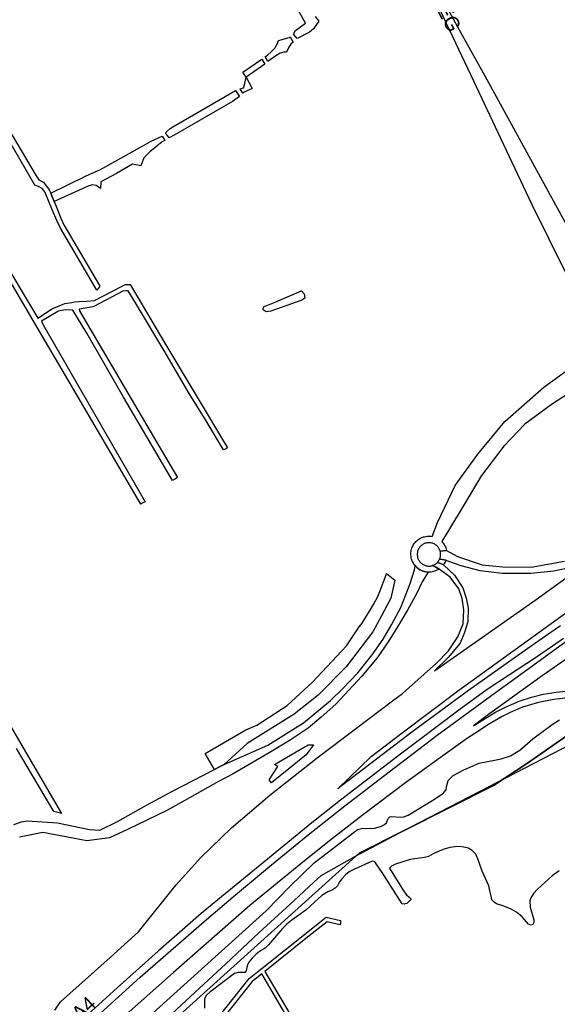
# Model space of a CAD drawing. Header units: metres. Extents: x 89872 to 99175, y 455036 to 468911.
# Tile 48 of 196: x 93082 to 93639, y 460160 to 461181. Entities that reach past the tile are written whole.
import ezdxf
from ezdxf.enums import TextEntityAlignment as Align

# ---------------------------------------------------------------- set-up
doc = ezdxf.new("R2010")
doc.units = ezdxf.units.M
for name, color, linetype in [('Gemeentegrenzen', 7, 'KG-GEMEENTE'), ('Straatnamen doorgaand', 7, 'Continuous'), ('Wegdeel doorgaand', 1, 'Continuous')]:
    doc.layers.add(name, color=color, linetype=linetype)
doc.layers.add('Waterdeel', color=7, linetype='Continuous', true_color=0x00aaff)
doc.layers.add('Wegdeel', color=7, linetype='Continuous', true_color=0x9a9a9a)
doc.linetypes.add('KG-GEMEENTE', pattern='A,1,-2.25,[5,NLCS.SHX,S=1,R=0,X=0,Y=0],-2.25', length=5.5)

msp = doc.modelspace()

# ---------------------------------------------------------------- linework, layer by layer
at = {"layer": 'Gemeentegrenzen', "flags": 128}
msp.add_lwpolyline([(91985.8, 461811.9), (91972.6, 462039.5), (91971.6, 462056.3), (91967.5, 462128.6), (91962.8, 462211), (91960.3, 462254.9), (91958.4, 462287.7), (91957.5, 462303.5), (91953.3, 462376.8), (91949.1, 462450.6), (91945.6, 462510.7), (91945.5, 462511.4), (91944, 462536.8), (91939.7, 462613.1), (91939.1, 462623.4), (91938.6, 462631.5), (91938.2, 462637), (91937.7, 462642.9), (91936.9, 462652.1), (91936.5, 462654.4), (91936, 462658), (91935.3, 462663.6), (91934.4, 462669.4), (91933.8, 462674.8), (91933, 462679.6), (91932.1, 462684.9), (91931, 462690.8), (91930.1, 462696.6), (91928.9, 462701.5), (91927.7, 462706.7), (91926.5, 462711.8), (91925.2, 462717.4), (91923.7, 462722.4), (91922.3, 462727.7), (91920.9, 462732.7), (91919.3, 462738.2), (91915.5, 462749.6), (91913.8, 462755), (91910.6, 462763.2), (91900, 462756.6), (91894.3, 462753.1), (91893.4, 462752.6), (91893.1, 462752.4), (91884, 462746.6), (91876.1, 462741.7), (91871.9, 462739.1), (91859.4, 462731.4), (91857.1, 462730.4), (91854.2, 462729.7), (91840.7, 462727.7), (91801.7, 462720.7), (91743.1, 462709.9), (91742.3, 462716.2), (91724, 462713.5), (91721.5, 462713.1), (91720, 462712.9), (91719.5, 462715.3), (91717, 462726.9), (91710.3, 462748.1), (91708.1, 462760.4), (91708.4, 462802.9), (91701, 462801.8), (91700.1, 462801.7), (91694.2, 462809.6), (91686.7, 462814.4), (91673.3, 462814.9), (91656.6, 462811.3), (91643.7, 462809), (91625.4, 462808.6), (91618.8, 462800.6), (91616.4, 462798), (91547.8, 462797.2), (91535.9, 462797), (91534, 462797), (91532.9, 462797), (91492.2, 462796.7), (91467.4, 462766.4), (91427.2, 462713.3), (91393.5, 462668.7), (91384.9, 462657.3), (91345.1, 462601.6), (91322.8, 462570.3), (91311.3, 462554.1), (91298.2, 462535.1), (91240.6, 462451.2), (91199.4, 462391), (91179.8, 462362.3), (91160.3, 462333.6), (91116.9, 462270), (91100.9, 462246.7), (91075.2, 462209.1), (91051.9, 462174.9), (91033.2, 462147.5), (91019.5, 462127.5), (90993.1, 462089.2), (90959.2, 462039.5), (90924.9, 461989.3), (90854.7, 461891.5), (90848.5, 461882.3), (90843.8, 461875), (90834.6, 461861.6), (90817.1, 461836), (90812, 461836.6), (90802.8, 461837.7), (90801.1, 461838), (90760.9, 461843), (90699.3, 461850.7), (90696.9, 461850.9), (90695.8, 461851.1), (90678.3, 461853.3), (90675.9, 461853.6), (90672.9, 461853.9), (90670.5, 461854.2), (90666.8, 461854.7), (90664.4, 461855), (90664, 461855.1), (90609.1, 461861.9), (90479.3, 461799.8), (90472.3, 461804.8), (90462.1, 461812.2), (90453.4, 461818.5), (90438.8, 461828.9), (90419, 461844.3), (90421.4, 461847.2), (90429.8, 461949.3), (90429.5, 461950.1), (90406.8, 462028.7), (90405.3, 462036.6), (90404.8, 462039.5), (90393.7, 462098.2), (90392.3, 462105.8), (90384, 462159.1), (90392.4, 462305.6), (90392, 462306), (90370.5, 462327.1), (90400, 462360.6), (90422.7, 462386.6), (90434.7, 462401.4), (90436.5, 462403.6), (90435.5, 462404.7), (90419.8, 462421.1), (90403.6, 462438.5), (90393.8, 462449.2), (90393.7, 462449.3), (90386.2, 462467.2), (90374.5, 462495.6), (90363.5, 462525.5), (90356, 462545.8), (90348.7, 462563.9), (90333.8, 462601.3), (90333.1, 462603), (90319, 462638.5), (90318.9, 462638.7), (90313.6, 462652), (90281.9, 462735.5), (90267.1, 462773.7), (90265.3, 462797.2), (90265, 462800.7), (90264.8, 462803.8), (90264.7, 462805.2), (90240.8, 462869.5), (90208.5, 462948.2), (90171.2, 463039.4), (90171.1, 463039.5), (90162.2, 463061.4), (90153.4, 463082.9), (90133.5, 463130.6), (90133.5, 463130.7), (90126.3, 463148), (90105.8, 463197.1), (90105.8, 463197.1), (90102.3, 463205.6), (90099.8, 463211.7), (90114, 463299.5), (90115.4, 463307.2), (90116.6, 463313.9), (90117.3, 463318.1), (90127, 463371.9), (90167.4, 463420.2), (90209.5, 463471), (90213.6, 463476), (90245.1, 463510.5), (90303.6, 463572.2), (90304.4, 463573), (90450.6, 463727.2), (90461.1, 463738.4), (90463.3, 463740.6), (90464.7, 463742.7), (90536.3, 463847.6), (90538.7, 463851), (90562.4, 463885.9), (90582.1, 463914.7), (90599.5, 463940.2), (90600.9, 463942.3), (90601, 463942.5), (90640.9, 464001), (90667, 464039.5), (90692, 464076.2), (90692.1, 464076.4), (90694.2, 464079.5), (90701.1, 464089.5), (90701.2, 464089.6), (90702.2, 464091.1), (90703.4, 464092.9), (90714.7, 464109.4), (90725.8, 464125.8), (90726.7, 464127.2), (90740.2, 464147), (90762.7, 464180.9), (90765.1, 464184.6), (90771, 464193.8), (90771.4, 464193.2), (90806.9, 464250.1), (90799.2, 464268), (90793.6, 464280.1), (90804.6, 464284.9), (90803.8, 464286.8), (90821.7, 464318), (90833.5, 464340.1), (90842.2, 464363.9), (90849.5, 464388.5), (90850.9, 464396.7), (90858.1, 464438), (90858.6, 464440.9), (90862.6, 464497.9), (90866.1, 464525.3), (90871.3, 464551.2), (90878.5, 464577), (90885.2, 464600.8), (90894.7, 464624.2), (90916.2, 464670.8), (90923.3, 464685), (90927.4, 464693.2), (90938.4, 464710), (90941.1, 464714), (90957.1, 464733.7), (90973.3, 464753.2), (90989.8, 464772.5), (91044.9, 464827.7), (91063, 464849.2), (91079.6, 464871.1), (91092.4, 464893.3), (91103.5, 464916.8), (91112.7, 464940.3), (91120.3, 464963.8), (91127, 464988), (91139, 465039.5), (91144, 465061.1), (91152.5, 465098.5), (91157.8, 465121.7), (91161.1, 465136), (91167.8, 465165.2), (91172.7, 465186.9), (91274.2, 465169.8), (91278.9, 465168.9), (91306.9, 465164.2), (91332.2, 465159.9), (91370.2, 465153.7), (91556.5, 465122.3), (91557.9, 465122), (91558.3, 465122), (91871.9, 465069.1), (91922, 465060.6), (92028.6, 465042.9), (92029.1, 465042.8), (92039.6, 465041), (92042, 465042.9), (92058.7, 465055), (92061.2, 465057.2), (92072.5, 465074.6), (92088.6, 465098.5), (92081, 465168.6), (92067.8, 465290.1), (92105.3, 465350.8), (92113.4, 465364.1), (92113.9, 465364.8), (92156.9, 465434.9), (92230.9, 465530), (92309, 465565.4), (92325, 465572.6), (92358.4, 465534.3), (92375.5, 465545.7), (92376.9, 465547.4), (92384.7, 465556.5), (92397.3, 465571.5), (92416, 465593.9), (92432.9, 465613.7), (92464.9, 465651.2), (92497.9, 465688.9), (92505.8, 465697.4), (92511.6, 465704.1), (92521.7, 465716.4), (92530, 465726.8), (92537.6, 465736.4), (92552.6, 465755), (92556.4, 465759.7), (92562.8, 465767.6), (92570, 465776.3), (92574, 465780.6), (92577.2, 465784.1), (92589, 465795.4), (92608.3, 465814), (92622.9, 465827.4), (92631.9, 465835.5), (92640.4, 465842.9), (92646.7, 465848.4), (92649.7, 465851.1), (92655.4, 465856.6), (92659.7, 465860.8), (92669.9, 465871.2), (92675.8, 465876.9), (92679.8, 465880.7), (92688.2, 465888.5), (92695, 465895.7), (92697.3, 465898.3), (92704.7, 465907.6), (92710.4, 465915.7), (92715.5, 465923.9), (92725.6, 465940.5), (92746.3, 465971.2), (92753.8, 465982.2), (92759.4, 465990.2), (92765.7, 465998.9), (92769.2, 466003.2), (92773.8, 466008.5), (92780.8, 466016.2), (92794.8, 466031), (92802.6, 466039.5), (92802.6, 466039.5), (92809.9, 466047.5), (92816.4, 466054.8), (92821.8, 466061.3), (92828.6, 466069.3), (92835.9, 466079.1), (92842.6, 466088.4), (92855.4, 466105.3), (92855.7, 466105.4), (92856.2, 466105.5), (92856.6, 466105.5), (92857, 466105.5), (92857.3, 466105.4), (92857.6, 466105.3), (92857.9, 466105.2), (92858.2, 466105), (92858.5, 466104.8), (92859, 466104.4), (92862, 466101.8), (92865.7, 466098.4), (92920.2, 466048.9), (92924, 466045.5), (92930.6, 466039.6), (92998.6, 466101.6), (93005.8, 466108.1), (93007.7, 466106.8), (93009.3, 466105.6), (93030.9, 466090), (93065.8, 466064.8), (93100.7, 466039.5), (93102.6, 466038.1), (93109.4, 466033.2), (93110.1, 466034.2), (93306.2, 465895.9), (93359.8, 465857.4), (93435.1, 465802), (93442.1, 465801.9), (93443.3, 465801.8), (93453.9, 465801.6), (93457.9, 465939.7), (93469.4, 465939.2), (93472.2, 465939.1), (93475.4, 465939), (93481.5, 465938.7), (93483.3, 465938.7), (93484.1, 465938.6), (93485.6, 465938.1), (93486.4, 465937.6), (93494.8, 465922.1), (93504.1, 465904.6), (93508.6, 465898), (93513.1, 465894.3), (93520.9, 465889.8), (93531, 465883.8), (93532.5, 465882.7), (93535.6, 465878.6), (93538.2, 465873), (93542.8, 465865.6), (93545.3, 465862.2), (93550.7, 465857.4), (93558, 465851.8), (93581.8, 465842.2), (93589.8, 465836.4), (93596, 465832.3), (93604.6, 465824.4), (93611.2, 465817.6), (93626.6, 465799), (93639.9, 465783.2), (93651.1, 465769.8), (93670.3, 465745.7), (93684.5, 465727.8), (93694.8, 465714.8), (93712.3, 465692.7), (93728.2, 465672), (93748, 465645.8), (93761, 465629.1), (93766.3, 465628.1), (93771.4, 465626.5), (93776.8, 465625.8), (93788.1, 465624.3), (93792.4, 465621.6), (93838.9, 465642.7), (93852.5, 465660.7), (93871.9, 465686.3), (93875.6, 465691.2), (93878.3, 465694.8), (93890.2, 465711), (93902.1, 465728.3), (93905.9, 465734), (93919.2, 465754), (93935.2, 465778.9), (93943.9, 465792.4), (93948.7, 465800), (93970.1, 465836.5), (93970.5, 465837.4), (93971.4, 465838.9), (93989.1, 465871.2), (93993.9, 465880), (94010.8, 465914.8), (94036.3, 465967.7), (94037, 465969.1), (94053.8, 466007.7), (94056, 466013.1), (94057.8, 466018), (94065.9, 466039.5), (94071.9, 466055.5), (94073.8, 466060.7), (94078.7, 466074.6), (94085.5, 466094.1), (94093.6, 466118.4), (94094.9, 466122.5), (94102.3, 466146.2), (94103.7, 466150.8), (94110.4, 466174.9), (94113.7, 466186.7), (94121.7, 466216.9), (94125.6, 466232.1), (94127.8, 466240.6), (94138, 466288.6), (94144.5, 466331.5), (94144.9, 466335), (94145.4, 466339.1), (94145.8, 466342.7), (94151.4, 466390.7), (94153.2, 466390.7), (94157.6, 466460.9), (94159.9, 466526.2), (94159.3, 466560.4), (94158.5, 466578.4), (94171, 466578.5), (94209.1, 466578.9), (94214.8, 466579), (94215.9, 466579), (94219.5, 466579), (94240.7, 466579.2), (94241.5, 466579.2), (94263.3, 466579.3), (94263.8, 466579.3), (94282.3, 466579.4), (94323.3, 466579.7), (94379.3, 466580.3), (94401.4, 466585.5), (94402.7, 466586), (94419.8, 466593.9), (94424.6, 466597.3), (94434.8, 466604.5), (94443.7, 466610.9), (94446.7, 466613.1), (94447.2, 466613.4), (94452.9, 466617.5), (94455.6, 466618.9), (94468.8, 466625.5), (94489.2, 466633.9), (94509.4, 466639.4), (94528.8, 466642.9), (94558.7, 466645.1), (94568.6, 466644.5), (94591.5, 466642.5), (94597.5, 466641.1), (94607.9, 466639.2), (94627.5, 466635), (94700, 466615.5), (94735, 466606.5), (94916, 466566.5), (94919.7, 466565.7), (94955, 466558.5), (94960.9, 466557.3), (94964.2, 466556.7), (94965.8, 466558.3), (94967.6, 466560.2), (95049.7, 466540.6), (95076.2, 466534.3), (95121, 466523.7), (95163, 466513.6), (95181.1, 466509.3), (95206.5, 466503.3), (95252, 466491.7), (95295.5, 466480.7), (95302.4, 466479.1), (95325, 466472.8), (95370.7, 466460.2), (95399.2, 466452.3), (95479.7, 466427.7), (95495.6, 466422.9), (95497, 466422.4), (95500.3, 466421.5), (95521.5, 466414.4), (95521.7, 466414.3), (95578.4, 466395.3), (95578.4, 466395.2), (95578.8, 466390.4), (95579.2, 466386.5), (95579.3, 466385.7), (95579.7, 466378.1), (95579.8, 466373), (95579.8, 466370.4), (95579.7, 466368.6), (95579.7, 466366.7), (95579.6, 466358.3), (95579.2, 466356.2), (95579.2, 466355.8), (95578.9, 466353.5), (95578.9, 466353.3), (95576.4, 466342.9), (95575, 466330.9), (95574.5, 466318.8), (95574.7, 466296.1), (95575.2, 466266.8), (95575.2, 466263.4), (95574.3, 466256.6), (95572.4, 466246.3), (95570.3, 466235.7), (95567, 466224.6), (95558, 466194.3), (95553, 466177.3), (95549.3, 466166.3), (95547.1, 466160.7), (95545.3, 466154.1), (95542, 466138.3), (95539.8, 466125.6), (95539.4, 466123.6), (95537.1, 466114.8), (95535.8, 466106), (95534.8, 466098.2), (95534.1, 466088.4), (95533.8, 466082.8), (95533.5, 466078.9), (95530.7, 466058.4), (95529.1, 466043.8), (95529, 466039.5), (95529, 466039.1), (95530.3, 466010.4), (95530.6, 466007.2), (95531.2, 466004), (95531.8, 466000.6), (95540.1, 465977.9), (95544.8, 465965), (95546.2, 465960), (95549.1, 465951.7), (95550, 465947.5), (95551, 465942.7), (95552.4, 465934), (95552.7, 465932), (95553.5, 465925.6), (95554.1, 465921.5), (95556.7, 465908.2), (95558.9, 465897.1), (95560.3, 465890.2), (95561.4, 465883.7), (95562.2, 465878.9), (95562.6, 465875.8), (95562.9, 465866.8), (95563.3, 465854.6), (95563.5, 465848.3), (95563.6, 465843.3), (95563.6, 465835.6), (95563.6, 465832.5), (95563.3, 465827.5), (95563, 465822.2), (95562.3, 465816.6), (95561.8, 465812.7), (95560.3, 465803.5), (95559.5, 465798.9), (95558.8, 465795.6), (95553.8, 465772.6), (95551.9, 465764.2), (95550.5, 465757.2), (95548.7, 465750.3), (95547.3, 465744.4), (95546.5, 465740.9), (95543.9, 465732.9), (95540.2, 465722), (95539.7, 465720.6), (95539.1, 465716), (95538.5, 465711.3), (95536.8, 465702.2), (95527.9, 465670.7), (95527.8, 465669), (95527.7, 465667), (95528.8, 465658.2), (95531.9, 465635.8), (95537.2, 465602), (95537.5, 465600), (95538, 465597.9), (95540.3, 465589.9), (95543.9, 465578.1), (95546.5, 465570.5), (95553.1, 465554.7), (95567.6, 465520.2), (95573.2, 465505.8), (95574.5, 465501.9), (95575.6, 465498.1), (95576.3, 465494.1), (95576.6, 465490.2), (95576.8, 465485.9), (95577, 465482), (95576.9, 465478.2), (95576.5, 465474.5), (95576.1, 465472.3), (95575.4, 465469.6), (95574.1, 465465.3), (95572.6, 465461.1), (95571.4, 465458.2), (95570.1, 465455.3), (95568.3, 465451.9), (95565.9, 465448.1), (95565.6, 465447.5), (95562.5, 465440.4), (95559.1, 465433.1), (95540.8, 465399.5), (95523.6, 465368.2), (95516.8, 465356), (95511.8, 465347.9), (95492.5, 465317.3), (95486.4, 465307.5), (95480.6, 465297.9), (95479.8, 465296.7), (95477.9, 465294), (95477.5, 465293.4), (95474.7, 465289.1), (95468.4, 465278.8), (95458.8, 465264), (95447.6, 465249.3), (95444.9, 465246.4), (95423.2, 465225.4), (95398, 465200.8), (95373.2, 465175.4), (95364, 465165), (95359.2, 465158.8), (95346.7, 465140.5), (95339.6, 465123.1), (95339.3, 465121.6), (95339.2, 465121.2), (95334.5, 465081.5), (95341.7, 465053.5), (95345, 465039.5), (95348, 465027), (95349.3, 465022), (95356.2, 465000), (95365.4, 464970.5), (95381.8, 464806.7), (95385, 464770.9), (95387.5, 464748.3), (95390.4, 464718.3), (95392.3, 464697.9), (95395, 464671.2), (95397.1, 464648.6), (95399.5, 464624.7), (95401.6, 464602.4), (95403.6, 464583), (95405.5, 464565.4), (95408.4, 464542), (95402.3, 464514.3), (95399.7, 464506.1), (95396, 464495.2), (95392.7, 464487.8), (95388.5, 464478.3), (95384.5, 464470.6), (95376.2, 464454.3), (95370.7, 464442.7), (95365.8, 464430.8), (95358.5, 464412.7), (95352.5, 464396.3), (95346.7, 464379.4), (95342.5, 464364.8), (95337.1, 464344), (95332.5, 464321.2), (95329.9, 464306.4), (95328.5, 464296.1), (95326.7, 464282.1), (95326, 464271), (95324.6, 464249.7), (95320.1, 464176.6), (95318.9, 464159.4), (95318.3, 464150), (95317.3, 464135.2), (95315.9, 464119.3), (95314.2, 464108.8), (95312.6, 464099.7), (95310.4, 464089.6), (95308.2, 464079.6), (95303.9, 464039.5), (95303.6, 464036.3), (95301.3, 464026.1), (95299.3, 464017.7), (95299.7, 464009.1), (95300.4, 464004.8), (95300.4, 464004.7), (95301.1, 464001.7), (95302.3, 463997.5), (95304.6, 463991.8), (95307.5, 463986.5), (95310.8, 463981.7), (95315, 463977.1), (95320.9, 463971), (95331.8, 463960.5), (95359.5, 463931.6), (95381.3, 463908.8), (95403.7, 463884.3), (95431.8, 463853.5), (95455.5, 463828), (95466.7, 463815.3), (95502.5, 463776.6), (95532.7, 463744.2), (95547, 463729.2), (95563.9, 463711.9), (95579.5, 463695.8), (95589.5, 463685.3), (95600.7, 463673.7), (95610.2, 463663.7), (95617.2, 463656.6), (95628.3, 463643.7), (95639.9, 463629.6), (95649.4, 463617.4), (95658, 463605.6), (95666.3, 463594.3), (95674.8, 463581.2), (95681.7, 463570.1), (95689.2, 463556.5), (95695.8, 463543.7), (95701.6, 463532), (95707.3, 463519.6), (95712.6, 463507.2), (95717.2, 463494.9), (95721.9, 463482), (95726.3, 463469.2), (95729.7, 463456.9), (95733.7, 463443.5), (95736.7, 463431.5), (95739.6, 463418.4), (95745.1, 463383.9), (95747.2, 463369.9), (95749.5, 463354.9), (95751, 463338.9), (95752.5, 463322.3), (95754, 463308.6), (95756.1, 463293.1), (95758.3, 463276.5), (95760.3, 463260.4), (95762.4, 463245.2), (95764.9, 463230), (95767.1, 463215.8), (95769, 463205.2), (95771.8, 463190.9), (95774.5, 463176.6), (95777.4, 463162.1), (95779.8, 463148.8), (95783.2, 463133.1), (95785.7, 463120.2), (95789.5, 463102.7), (95800.2, 463039.5), (95801.2, 463034.1), (95808.3, 462989.4), (95816.2, 462948.6), (95822.1, 462914.3), (95830.2, 462870.7), (95840.8, 462822.5), (95848.7, 462791.3), (95856.3, 462759.2), (95863, 462728.4), (95868, 462705.5), (95871.9, 462690.6), (95880.9, 462655.9), (95891.2, 462609.7), (95902.6, 462560.9), (95903.7, 462555.5), (95913.2, 462510.9), (95919.3, 462490.6), (95920.6, 462486.3), (95909.4, 462481.4), (95909.9, 462479.6), (95909.3, 462479.3), (95905.8, 462477.8), (95905.5, 462478.6), (95900.4, 462476.3), (95871.9, 462463.7), (95867.6, 462461.8), (95857, 462457.1), (95848.4, 462453.3), (95846.9, 462452.7), (95834.6, 462447.2), (95826.8, 462443.8), (95826.3, 462443.5), (95823.5, 462442.3), (95819.8, 462440.6), (95806, 462434.5), (95783.2, 462424.3), (95760.3, 462414.1), (95714.7, 462393.8), (95691, 462383.1), (95662.5, 462370.2), (95633.3, 462356.5), (95602.2, 462341.3), (95578.9, 462329.4), (95575.8, 462327.8), (95554.1, 462316.2), (95541.1, 462309), (95526.1, 462300.5), (95513.3, 462293.1), (95496.4, 462283), (95481.9, 462274.1), (95466.5, 462264.3), (95454.6, 462256.1), (95434.4, 462241.7), (95416.4, 462228.6), (95394.7, 462212), (95389.3, 462207.7), (95370.7, 462193.2), (95368.9, 462191.7), (95369.5, 462190.9), (95369.1, 462190.6), (95368.1, 462191.8), (95367, 462190.8), (95366.7, 462191.2), (95366, 462192.1), (95347.7, 462177.1), (95335.4, 462166.8), (95305.8, 462140.6), (95277.1, 462113.5), (95261.5, 462100.7), (95241.5, 462082), (95228.5, 462069.8), (95221.6, 462063.2), (95203.1, 462043), (95199.9, 462039.5), (95175.7, 462013), (95154.7, 461988.4), (95142.5, 461973.6), (95126.8, 461954.2), (95111.1, 461934.9), (95101.9, 461923.1), (95084.1, 461899), (95065.2, 461871.3), (95044.8, 461841), (95034.8, 461826), (95016.4, 461798.2), (94997.4, 461770.5), (94998.3, 461770), (95003.1, 461767.4), (95034.4, 461750.2), (95078, 461726.1), (95081.4, 461723.9), (95167.4, 461679), (95166.8, 461678.5), (95161.2, 461673.9), (95169.8, 461669.2), (95169.1, 461668.6), (95163.2, 461663.9), (95152.8, 461655.6), (95147.2, 461651), (95131.9, 461638.9), (95115.9, 461626.1), (95101.1, 461614.3), (95100, 461613.5), (95084.1, 461601), (95069.8, 461590), (95056.2, 461579.2), (95050, 461574.1), (95034.4, 461561.8), (95023.1, 461553.3), (95017.3, 461549), (94998.5, 461534.5), (94992.1, 461528.7), (94984.5, 461522.7), (94965.8, 461506), (94939.6, 461483.9), (94919, 461467.2), (94897, 461449.2), (94873.5, 461429.5), (94856.4, 461415.9), (94838.2, 461401.6), (94815, 461383.5), (94795.6, 461367.8), (94790.3, 461363.1), (94770.9, 461346.9), (94754.1, 461332), (94722.3, 461304.5), (94682.9, 461272.3), (94656.5, 461251.2), (94640.7, 461238.4), (94616.6, 461218.5), (94589.4, 461197.2), (94574.2, 461185.5), (94552.6, 461168.5), (94547.3, 461164.3), (94518.9, 461141.1), (94505.3, 461130.8), (94495.1, 461123.2), (94480.8, 461111.3), (94472.1, 461103.8), (94456.7, 461090.7), (94443.6, 461079.5), (94438.4, 461074.7), (94435.1, 461071.3), (94432.7, 461068.6), (94426.7, 461061.7), (94423.2, 461058.7), (94418.9, 461055.3), (94410.9, 461051.1), (94406.7, 461048.4), (94404.4, 461046.6), (94395.5, 461039.5), (94390.6, 461035.7), (94363.6, 461014.7), (94333.2, 460990.6), (94311.5, 460973.3), (94296.6, 460961.2), (94279.2, 460946.8), (94256.1, 460927.6), (94237.8, 460912.9), (94228.8, 460905.4), (94208.1, 460887.5), (94191.7, 460873.8), (94173.6, 460858.8), (94158.6, 460846.8), (94141.1, 460832.8), (94124, 460819.3), (94110.5, 460809), (94093.4, 460795.7), (94085, 460788.9), (94077, 460782.1), (94064.3, 460771.5), (94048.3, 460757.8), (94033.5, 460746.5), (94016.6, 460733.4), (94000, 460720), (93973.6, 460699.3), (93972.5, 460698.4), (93969.1, 460695.7), (93969.1, 460695.6), (93936.4, 460669.1), (93937.4, 460667.5), (93881.9, 460622.6), (93877.5, 460619.1), (93871.9, 460614.6), (93849.4, 460596.4), (93844, 460592.1), (93822.6, 460574.8), (93822, 460574.3), (93780, 460537.9), (93773.5, 460532.4), (93747.6, 460509.6), (93701.5, 460469.1), (93661.6, 460434), (93557.9, 460380.1), (93475.8, 460337.7), (93428.6, 460312.9), (93393.7, 460292.9), (93386.9, 460286.7), (93366.1, 460267.6), (93329.6, 460233.8), (93295.2, 460201.7), (93249.4, 460159.2), (93201.2, 460114.2), (93156.3, 460072.2), (93121.1, 460039.5), (93110.9, 460030), (93077.3, 459999.2), (93042, 459967.2), (93015.1, 459942.8), (93012.6, 459940.4), (92988.2, 459918), (92963.1, 459895.2), (92946.1, 459881.1), (92782.1, 459730.5), (92702.4, 459658), (92657.8, 459619), (92635.2, 459597.8), (92385.9, 459364.3), (92380, 459374.2), (92339.9, 459440.9), (92348.5, 459531.5), (92356.7, 459618.3), (92356.7, 459618.4), (92345.5, 459732.7), (92343.4, 459753.8), (92343.4, 459753.9), (92344.9, 459800), (92347.1, 459866.1), (92347.4, 459866.3), (92390.3, 459893), (92305.3, 460039.5), (92299.4, 460049.6), (92296.8, 460054.1), (92204.9, 460208.9), (92204.7, 460209.2), (92203.6, 460211.1), (92203.1, 460211.9), (92202, 460213.7), (92074.8, 460426.5), (92068.9, 460436.5), (92022.9, 460411.7), (91987.4, 460473), (91980.2, 460485.3), (91965.5, 460472.8), (91965.4, 460472.6), (91961.2, 460467.2), (91956.5, 460461.1), (91956.4, 460461), (91948.6, 460451.3), (91953.2, 460437.7), (91953.8, 460435.8), (91956.8, 460427.3), (91957.7, 460424.4), (91956.8, 460422.9), (91939.1, 460395.8), (91938.9, 460395.4), (91919.6, 460364.9), (91948.8, 460302.5), (91948.5, 460302.2), (91908.6, 460265.2), (91871.9, 460231.1), (91863.7, 460223.5), (91830, 460279.7), (91829.7, 460280.2), (91824.6, 460288.6), (91824.6, 460288.7), (91824.4, 460289), (91816.8, 460301.7), (91819.6, 460305.5), (91829.9, 460321.2), (91840.6, 460338.5), (91845.9, 460348.5), (91856.9, 460373.8), (91871.7, 460405.5), (91871.9, 460406), (91891.7, 460446.4), (91906, 460473.5), (91918.5, 460493.6), (91929.2, 460509.9), (91940.2, 460529), (91946.8, 460540.9), (91957.9, 460561.2), (91971, 460586.9), (91984.7, 460613.6), (91992, 460627.9), (92013.2, 460662), (92031, 460684.8), (92049.2, 460710.7), (92062.3, 460727.4), (92078, 460757.7), (92087.7, 460777), (92094.4, 460790.9), (92097.6, 460800.4), (92103.1, 460814.8), (92109.1, 460832.7), (92119.5, 460865.7), (92126.1, 460896.8), (92127.5, 460905.4), (92129.8, 460914.4), (92135.4, 460943.2), (92138.3, 460952.7), (92138.7, 460954), (92144.2, 460972.6), (92149.6, 460992.5), (92152.6, 461007.1), (92152.8, 461008.6), (92153.7, 461013.4), (92154.5, 461022), (92155.2, 461034), (92155.4, 461039.5), (92155.4, 461040.1), (92155.2, 461046.4), (92153.5, 461061.4), (92153, 461064.9), (92148.5, 461088.2), (92145.8, 461096.6), (92144.6, 461099.7), (92141.5, 461106.3), (92139.1, 461111.1), (92132, 461124.9), (92109.7, 461163.9), (92092.4, 461195.4), (92092.3, 461195.5), (92083.1, 461212.4), (92058.1, 461258.3), (92044.3, 461284.2), (92033.8, 461306.1), (92029.8, 461315.5), (92025.2, 461327), (92022.6, 461334.9), (92020.9, 461340.7), (92018.3, 461349.7), (92016.8, 461356.2), (92015, 461364.9), (92013.8, 461371), (92013.1, 461376), (92012, 461385.9), (92009.8, 461406.5), (92009, 461414.4), (92008.4, 461422), (92008.1, 461428.8), (92006.6, 461452.4), (92006, 461462.2), (92005.1, 461481.1), (92002.7, 461522), (92001.2, 461544.8), (91999.8, 461569.4), (91996.2, 461634.3), (91993.8, 461676.1), (91993.3, 461684.3), (91985.8, 461811.9)], close=True, dxfattribs=at)
at = {"layer": 'Waterdeel', "lineweight": -3}
for p, q in [((93377.8, 461177.1), (93302.7, 461311.4)), ((93387.8, 461183.9), (93391.7, 461179)), ((93365.6, 461165.4), (93367.7, 461169.4)), ((93367.7, 461169.4), (93377.8, 461177.1)), ((93386.3, 461171.2), (93382, 461167.6)), ((93391.7, 461179), (93386.3, 461171.2)), ((93348.8, 461155.7), (93350, 461159)), ((93350, 461159), (93361.1, 461162.2)), ((93361.1, 461162.2), (93362.1, 461162.9)), ((93362.1, 461162.9), (93365.2, 461157.4)), ((93369.1, 461161), (93365.6, 461165.4)), ((93382, 461167.6), (93369.1, 461161)), ((93342.4, 461147.1), (93346, 461150.9)), ((93346, 461150.9), (93348.8, 461155.7)), ((93360.5, 461151.9), (93358.3, 461146.9)), ((93362.7, 461155.1), (93360.5, 461151.9)), ((93365.2, 461157.4), (93362.7, 461155.1)), ((93312.9, 461126.2), (93332.7, 461139.6)), ((93332.7, 461139.6), (93335.6, 461134.6)), ((93336.2, 461142), (93338.6, 461143.7)), ((93339, 461137.2), (93336.2, 461142)), ((93338.6, 461143.7), (93342.4, 461147.1)), ((93347.2, 461143.1), (93339, 461137.2)), ((93351.8, 461145.7), (93347.2, 461143.1)), ((93355.4, 461146.9), (93351.8, 461145.7)), ((93358.3, 461146.9), (93355.4, 461146.9)), ((93332.4, 461132.1), (93316.3, 461120.8)), ((93335.6, 461134.6), (93332.4, 461132.1)), ((93316.3, 461120.8), (93312.9, 461126.2)), ((93315.1, 461114.5), (93316.3, 461120.8)), ((93316.3, 461120.8), (93322.8, 461109.3)), ((93310.3, 461108.9), (93313.5, 461110)), ((93312.9, 461104.4), (93310.3, 461108.9)), ((93313.5, 461110), (93315.1, 461114.5)), ((93322.8, 461109.3), (93313.7, 461105.1)), ((93240.3, 461069.6), (93305.5, 461107.2)), ((93309.4, 461101), (93302.3, 461095.8)), ((93305.5, 461107.2), (93309.4, 461101)), ((93313.7, 461105.1), (93312.9, 461104.4)), ((93302.3, 461095.8), (93241.8, 461060.9)), ((93234.6, 461065.1), (93237.8, 461067.6)), ((93237.8, 461067.6), (93240.3, 461069.6)), ((93218, 461054.6), (93229.4, 461059.7)), ((93229.4, 461059.7), (93232, 461055.3)), ((93233, 461063.4), (93234.6, 461065.1)), ((93236.6, 461057.9), (93233, 461063.4)), ((93241.8, 461060.9), (93236.6, 461057.9)), ((93189.7, 461038.7), (93218, 461054.6)), ((93229.3, 461053.8), (93216.6, 461043.6)), ((93232, 461055.3), (93229.3, 461053.8)), ((93164.9, 461025), (93189.7, 461038.7)), ((93210.5, 461037.3), (93207.3, 461029.1)), ((93216.6, 461043.6), (93210.5, 461037.3)), ((93198.8, 461030.6), (93182.2, 461021)), ((93207.3, 461029.1), (93198.8, 461030.6)), ((93113.9, 461000.8), (93149.9, 461018.3)), ((93149.9, 461018.3), (93154.4, 461020.3)), ((93154.4, 461020.3), (93164.9, 461025)), ((93182.2, 461021), (93165.8, 461012.3)), ((93153.4, 461008.4), (93117.5, 460992.1)), ((93157.2, 461009.4), (93153.4, 461008.4)), ((93161.1, 461008.8), (93157.2, 461009.4)), ((93165.4, 461005.7), (93161.1, 461008.8)), ((93165.8, 461012.3), (93165.4, 461005.7)), ((93115.8, 460996.2), (93113.9, 461000.8)), ((93117.5, 460992.1), (93115.8, 460996.2)), ((93344.6, 460887.2), (93373.7, 460899.6)), ((93373.7, 460899.6), (93376.5, 460896.5)), ((93376.5, 460896.5), (93377.2, 460892)), ((93334.4, 460882.8), (93344.6, 460887.2)), ((93374.2, 460889.8), (93342, 460878.3)), ((93377.2, 460892), (93374.2, 460889.8)), ((93334, 460879.6), (93334.4, 460882.8)), ((93337.2, 460877.8), (93334, 460879.6)), ((93342, 460878.3), (93337.2, 460877.8)), ((93454.8, 460587.7), (93461.5, 460604.9)), ((93461.5, 460604.9), (93461.9, 460606.3)), ((93461.9, 460606.3), (93470.3, 460599.4)), ((93470.3, 460599.4), (93466.4, 460581)), ((93452.7, 460582.6), (93454.8, 460587.7)), ((93448.2, 460574.3), (93452.7, 460582.6)), ((93466.4, 460581), (93459.3, 460567.9)), ((93436.6, 460555.1), (93445.2, 460569)), ((93445.2, 460569), (93447.3, 460572.5)), ((93447.3, 460572.5), (93448.2, 460574.3)), ((93459.3, 460567.9), (93456.5, 460562.6)), ((93456.5, 460562.6), (93447.6, 460546)), ((93420.4, 460531.4), (93433.6, 460551.1)), ((93433.6, 460551.1), (93436.6, 460555.1)), ((93447.6, 460546), (93420.1, 460509.8)), ((93385.3, 460493.7), (93420.4, 460531.4)), ((93420.1, 460509.8), (93391, 460480.5)), ((93358.9, 460469.7), (93385.3, 460493.7)), ((93391, 460480.5), (93366.3, 460460.8)), ((93327.5, 460449.3), (93358.9, 460469.7)), ((93366.3, 460460.8), (93317.3, 460430.1)), ((93273.8, 460419.9), (93316.2, 460444.5)), ((93316.2, 460444.5), (93327.5, 460449.3)), ((93317.3, 460430.1), (93293.6, 460408.3)), ((93345.7, 460408.5), (93380.7, 460429)), ((93386.1, 460428.8), (93378.7, 460418.5)), ((93380.7, 460429), (93386.1, 460428.8)), ((93283.5, 460403.2), (93273.8, 460419.9)), ((93378.7, 460418.5), (93342.8, 460389.3)), ((93288.9, 460406), (93283.5, 460403.2)), ((93293.6, 460408.3), (93288.9, 460406)), ((93340.1, 460392.7), (93349.4, 460406.5)), ((93349.4, 460406.5), (93345.7, 460408.5)), ((93342.8, 460389.3), (93340.1, 460392.7))]:
    msp.add_line(p, q, dxfattribs=at)
for points in [[(92819.3, 459762.6), (93433.5, 460316.7), (93572.6, 460386.8), (93606.7, 460409.3), (93660.3, 460446.4), (93707.2, 460480.3), (94042.5, 460754.2), (94406.4, 461045.4), (95159.2, 461662.5)], [(95159.2, 461662.5), (94406.4, 461045.4), (94042.5, 460754.2), (93707.2, 460480.3), (93660.3, 460446.4), (93606.7, 460409.3), (93572.6, 460386.8), (93433.5, 460316.7), (92819.3, 459762.6)], [(93159.5, 460096.6), (93337.3, 460256.6), (93361.8, 460282.1), (93387, 460306.5), (93431.8, 460341.2), (93437.3, 460342.3), (93445.7, 460342.2), (93449.7, 460342.6), (93450.6, 460342.7), (93456.5, 460344.5), (93459.9, 460346.4), (93461.7, 460348.1), (93462.4, 460349.9), (93464, 460352.8), (93465.3, 460354.1), (93467.3, 460354.5), (93475.9, 460353.7), (93479.8, 460354.1), (93484.2, 460356.1), (93509.8, 460371.6), (93521, 460378.8), (93523.8, 460382.5), (93524.4, 460386.6), (93525.6, 460391.8), (93531, 460397), (93541.8, 460402.8), (93557.9, 460409.8), (93580.7, 460414.5), (93590.2, 460417.4), (93599.8, 460423.2), (93613.3, 460434.9), (93633.6, 460449.9), (93641, 460454.6)], [(93640.6, 460298.2), (93633.5, 460293), (93618.2, 460279.2), (93614.2, 460274.7), (93611.5, 460270.4), (93610.4, 460267.2), (93610.8, 460260.7), (93614.4, 460247.5), (93614.4, 460244.6), (93613.3, 460242.5), (93611.7, 460241.9), (93608.8, 460243.1), (93602.3, 460250.5), (93596.6, 460255.3), (93590.3, 460258.9), (93582.2, 460261.8), (93575.7, 460264.1), (93573.4, 460265.6), (93571.1, 460268.3), (93570.2, 460271.8), (93569, 460277.5), (93567.7, 460282.7), (93561, 460298), (93556.3, 460310.8), (93554.2, 460315.6), (93550.7, 460319.3), (93546.3, 460321.6), (93541.9, 460322.7), (93537.5, 460323.3), (93532.9, 460323.1), (93527.4, 460322.3), (93521.6, 460320.6), (93517, 460318.9), (93510.3, 460315.8), (93505.3, 460313.1), (93501.1, 460312), (93486.3, 460310.1), (93471, 460305.3), (93467.1, 460303), (93464.8, 460301.1), (93480.2, 460276.6), (93482.5, 460273.3), (93487.4, 460269.1), (93486.3, 460267.9), (93483, 460264.5), (93480.8, 460263.9), (93480.2, 460263.7), (93477.9, 460264.1), (93458.1, 460295.5), (93449.7, 460307.4), (93446.8, 460308.2), (93428.8, 460300.1), (93423.2, 460297.1), (93419.2, 460294), (93415.5, 460290), (93413.2, 460286.7), (93411.1, 460282.7), (93408.8, 460280.4), (93406, 460278.7), (93401, 460276.4), (93394.9, 460272.7), (93387.2, 460265.8), (93378.4, 460257.6), (93363.7, 460247.1), (93358.6, 460242.9), (93354.2, 460238.5), (93339.6, 460221.4), (93336, 460218), (93330.2, 460214.5), (93326.8, 460211.8), (93322.8, 460207.6), (93319.3, 460203.4), (93317.6, 460199.8), (93316.4, 460194.4), (93315.2, 460192.9), (93308.3, 460192.9), (93304.5, 460191.7), (93278.8, 460172.6), (93275.4, 460169.5), (93273.3, 460165.5), (93273.3, 460155.9)]]:
    msp.add_lwpolyline(points, dxfattribs=at)
at = {"layer": 'Wegdeel'}
for p, q in [((93097.6, 461009.1), (93003.8, 461170.1)), ((93021, 461150.2), (93098.7, 461018.7)), ((93098.7, 461018.7), (93101.7, 461014.6)), ((93101.3, 461007.6), (93097.6, 461009.1)), ((93105.2, 461005.7), (93101.3, 461007.6)), ((93101.7, 461014.6), (93106.4, 461012.1)), ((93108, 461002.2), (93105.2, 461005.7)), ((93106.4, 461012.1), (93112.4, 461004)), ((93111.4, 460993.8), (93108, 461002.2)), ((93112.4, 461004), (93113.9, 461000.8)), ((93113.9, 461000.8), (93115.8, 460996.2)), ((93115.8, 460996.2), (93117.5, 460992.1)), ((93115.8, 460982.6), (93111.4, 460993.8)), ((93117.5, 460992.1), (93120.1, 460986.2)), ((93120.1, 460986.2), (93124.4, 460974.9)), ((93120.2, 460972.4), (93115.8, 460982.6)), ((93124.1, 460964.6), (93120.2, 460972.4)), ((93124.4, 460974.9), (93127.7, 460968)), ((93127.7, 460968), (93158.6, 460914.9)), ((93161.8, 460900), (93124.1, 460964.6)), ((93095.9, 460868.6), (93045.4, 460954.5)), ((93066.1, 460929.2), (93100.6, 460871.3)), ((93158.6, 460914.9), (93164.8, 460904.3)), ((93159.2, 460889.3), (93186.7, 460903.6)), ((93164.8, 460904.3), (93163.3, 460902.2)), ((93186.7, 460903.6), (93191.3, 460906.2)), ((93191.3, 460906.2), (93196.2, 460906.1)), ((93196.2, 460906.1), (93231.2, 460846.8)), ((93188.6, 460899.1), (93158.7, 460883.2)), ((93163.3, 460902.2), (93161.8, 460900)), ((93191.8, 460899.6), (93188.6, 460899.1)), ((93194.1, 460899.3), (93191.8, 460899.6)), ((93202.7, 460885.3), (93194.1, 460899.3)), ((93118.5, 460882.1), (93128.7, 460886.3)), ((93128.7, 460886.3), (93135.7, 460887.5)), ((93135.7, 460887.5), (93138.7, 460888)), ((93138.7, 460888), (93143, 460888.3)), ((93143, 460888.3), (93151.4, 460888.8)), ((93151.4, 460888.8), (93159.2, 460889.3)), ((93158.7, 460883.2), (93155.9, 460882.7)), ((93231.3, 460837.9), (93202.7, 460885.3)), ((93100.6, 460871.3), (93115.8, 460881)), ((93121.3, 460878.1), (93104.5, 460868.1)), ((93115.8, 460881), (93118.5, 460882.1)), ((93121.7, 460878.4), (93121.3, 460878.1)), ((93129, 460879.7), (93121.7, 460878.4)), ((93137, 460879.4), (93129, 460879.7)), ((93151.3, 460855.5), (93137, 460879.4)), ((93155.9, 460882.7), (93143.5, 460880.5)), ((93143.5, 460880.5), (93143.6, 460878.7)), ((93143.6, 460878.7), (93147.6, 460872.3)), ((93098.3, 460864.5), (93095.9, 460868.6)), ((93125.9, 460817.5), (93098.3, 460864.5)), ((93104.5, 460868.1), (93106, 460864.3)), ((93106, 460864.3), (93211.8, 460680.9)), ((93147.6, 460872.3), (93223.8, 460742.1)), ((93189.4, 460789.4), (93151.3, 460855.5)), ((93231.2, 460846.8), (93297.2, 460736.7)), ((93257.5, 460793.1), (93231.3, 460837.9)), ((93207.2, 460678.3), (93125.9, 460817.5)), ((93275.1, 460764.8), (93257.5, 460793.1)), ((93240.1, 460703), (93189.4, 460789.4)), ((93293.1, 460734.7), (93275.1, 460764.8)), ((93223.8, 460742.1), (93245.2, 460706)), ((93294.9, 460735.5), (93293.1, 460734.7)), ((93297.2, 460736.7), (93294.9, 460735.5)), ((93242.5, 460704.4), (93240.1, 460703)), ((93245.2, 460706), (93242.5, 460704.4)), ((93209.4, 460679.6), (93207.2, 460678.3)), ((93211.8, 460680.9), (93209.4, 460679.6)), ((93044.4, 460495.7), (93125.1, 460357.7)), ((93117.1, 460359.9), (93078.5, 460425.1)), ((93120.4, 460359), (93117.1, 460359.9)), ((93125.1, 460357.7), (93120.4, 460359)), ((93333, 460197.4), (93399.2, 460250.2)), ((93400.2, 460245.4), (93381.8, 460230.7)), ((93399.2, 460250.2), (93414.2, 460246.7)), ((93413.7, 460242.3), (93400.2, 460245.4)), ((93414, 460244.5), (93413.7, 460242.3)), ((93414.2, 460246.7), (93414, 460244.5)), ((93381.8, 460230.7), (93335.7, 460193.9)), ((93319.4, 460186.6), (93329.8, 460194.9)), ((93332.6, 460191.4), (93325.4, 460185.7)), ((93329.8, 460194.9), (93333, 460197.4)), ((93463.4, 459969.9), (93332.6, 460191.4)), ((93335.7, 460193.9), (93466.8, 459972)), ((93279.7, 460136.6), (93319.4, 460186.6)), ((93322.6, 460183.4), (93283.7, 460134.6)), ((93325.4, 460185.7), (93322.6, 460183.4))]:
    msp.add_line(p, q, dxfattribs=at)
at = {"layer": 'Wegdeel doorgaand'}
for points in [[(93647.9, 460917.4), (93612.9, 460988.6), (93580.4, 461057.4), (93552.2, 461116.9), (93527.4, 461169.3), (93516.7, 461191.9)], [(93526.5, 461189.7), (93535.5, 461173.3), (93563.6, 461122.2), (93670.5, 460927.6)], [(93649.2, 460792.3), (93633.8, 460782.3), (93605.2, 460761.3), (93583.5, 460738.4), (93560.4, 460708.2), (93540.1, 460674.4), (93519.1, 460639.5), (93520, 460638.5), (93520.8, 460637.5), (93521.5, 460636.4), (93522.2, 460635.3), (93522.8, 460634.1), (93523.2, 460632.9), (93523.6, 460631.7), (93524, 460630.4), (93520.5, 460630), (93517.5, 460629.6), (93517.2, 460630.4), (93516.9, 460631.2), (93516.5, 460632), (93516.1, 460632.7), (93515.6, 460633.4), (93515.1, 460634.1), (93514.5, 460634.7), (93513.9, 460635.3), (93513.3, 460635.8), (93512.6, 460636.3), (93511.9, 460636.8), (93511.1, 460637.2), (93510.3, 460637.5), (93509.5, 460637.8), (93508.7, 460638), (93507.9, 460638.2), (93507.1, 460638.3), (93506.2, 460638.4), (93505.4, 460638.4), (93504.5, 460638.3), (93503.7, 460638.2), (93502.9, 460638), (93502.1, 460637.8), (93501.3, 460637.5), (93500.5, 460637.2), (93499.7, 460636.8), (93499, 460636.3), (93498.3, 460635.8), (93497.7, 460635.3), (93497.1, 460634.7), (93496.5, 460634.1), (93496, 460633.4), (93495.5, 460632.7), (93495.1, 460632), (93494.7, 460631.2), (93494.4, 460630.4), (93494.1, 460629.6), (93493.9, 460628.8), (93493.8, 460628), (93493.7, 460627.1), (93493.7, 460626.3), (93493.7, 460625.4), (93493.8, 460624.6), (93493.9, 460623.7), (93494.1, 460622.9), (93494.4, 460622.1), (93494.7, 460621.3), (93495.1, 460620.6), (93495.5, 460619.8), (93496, 460619.1), (93496.5, 460618.5), (93497.1, 460617.8), (93497.7, 460617.3), (93498.3, 460616.7), (93499, 460616.2), (93499.7, 460615.8), (93500.5, 460615.4), (93501.3, 460615), (93502.1, 460614.7), (93502.9, 460614.5), (93503.7, 460614.3), (93504.6, 460614.2), (93505.4, 460614.1), (93506.2, 460614.1), (93507.1, 460614.2), (93507.9, 460614.3), (93508.7, 460614.5), (93509.5, 460614.7), (93512.9, 460612.9), (93516.3, 460611.1), (93515, 460610.4), (93513.9, 460609.8), (93512.7, 460609.3), (93511.5, 460608.8), (93510.2, 460608.5), (93509, 460608.2), (93507.7, 460608), (93506.4, 460607.9), (93505.1, 460607.9), (93503.8, 460608), (93502.5, 460608.2), (93501.2, 460608.5), (93500, 460608.8), (93498.7, 460609.3), (93497.5, 460609.8), (93496.5, 460610.3), (93495.3, 460611.1), (93494.3, 460611.9), (93493.3, 460612.7), (93492.3, 460613.6), (93491.4, 460614.6), (93490.6, 460615.6), (93489.9, 460616.7), (93489.3, 460617.8), (93488.7, 460619), (93488.2, 460620.2), (93487.8, 460621.4), (93487.5, 460622.7), (93487.3, 460624), (93487.1, 460625.3), (93487.1, 460626.6), (93487.1, 460627.9), (93487.3, 460629.2), (93487.5, 460630.4), (93487.8, 460631.7), (93488.2, 460632.9), (93488.7, 460634.1), (93489.3, 460635.3), (93489.9, 460636.4), (93490.6, 460637.5), (93491.4, 460638.5), (93492.3, 460639.5), (93493.3, 460640.4), (93494.3, 460641.2), (93495.3, 460642), (93496.4, 460642.7), (93497.6, 460643.3), (93498.7, 460643.8), (93500, 460644.3), (93501.2, 460644.6), (93502.5, 460644.9), (93503.8, 460645.1), (93505.1, 460645.2), (93506.4, 460645.2), (93507.7, 460645.1), (93509, 460644.9), (93514.8, 460659.3), (93532.9, 460697.8), (93556.3, 460730), (93584.5, 460764.1), (93624.7, 460799.7), (93684.8, 460843.1)], [(93648.2, 460611.6), (93635.2, 460609), (93611.7, 460606.3), (93581.6, 460606.3), (93558.7, 460609.3), (93539.3, 460614.5), (93526.5, 460619), (93523.2, 460620.2), (93519.9, 460620.8), (93516.9, 460621.3), (93517.2, 460622.1), (93517.5, 460622.9), (93517.7, 460623.7), (93517.8, 460624.6), (93517.9, 460625.4), (93517.9, 460626.3), (93517.9, 460627.1), (93517.8, 460628), (93517.7, 460628.8), (93517.5, 460629.6), (93520.5, 460630), (93524, 460630.4), (93535.4, 460624), (93560.9, 460615.5), (93582.4, 460613.4), (93611.7, 460613.1), (93646.4, 460619.4)], [(93118.3, 460153.9), (93124, 460162.4), (93175.4, 460208.5), (93204.9, 460235), (93244, 460283.6), (93269.5, 460311.9), (93301.3, 460342.9), (93340.8, 460376.8), (93390.1, 460415.4), (93469.4, 460475.6), (93478.5, 460482), (93513.7, 460513.4), (93526, 460526.2), (93535.6, 460540.8), (93541.1, 460554.2), (93541.9, 460568.8), (93540.2, 460580.6), (93536.7, 460590.4), (93527.9, 460602.5), (93516.3, 460611.1), (93512.9, 460612.9), (93509.5, 460614.7), (93510.3, 460615), (93511.1, 460615.4), (93511.9, 460615.8), (93512.6, 460616.2), (93513.3, 460616.7), (93513.9, 460617.3), (93514.5, 460617.8), (93517.6, 460616.8), (93520.8, 460615.6), (93532.3, 460604.6), (93540.9, 460591.6), (93544.4, 460581), (93546.5, 460570.9), (93546.1, 460556.5), (93542.7, 460545.2), (93538.1, 460534.1), (93525.6, 460519.5), (93511.7, 460505.4), (93616.8, 460579.5), (93682.9, 460627.3)], [(93075.7, 460346.2), (93083.7, 460349), (93089.4, 460350.2), (93121.1, 460348.1), (93154.1, 460341.2), (93164.7, 460340.4), (93183, 460349.3), (93213.1, 460366.3), (93222.1, 460371.3), (93239.4, 460380.3), (93283.5, 460403.2), (93288.9, 460406), (93293.6, 460408.3), (93297.5, 460410.2), (93338.9, 460428.4), (93375.8, 460451.8), (93403.7, 460474.7), (93416.2, 460487), (93432.2, 460503.5), (93447.1, 460522.3), (93458.2, 460538.4), (93467, 460553.3), (93476.8, 460571.2), (93486.4, 460596.2), (93491, 460610.2), (93491.4, 460614.6), (93492.3, 460613.6), (93493.3, 460612.7), (93494.3, 460611.9), (93495.3, 460611.1), (93496.5, 460610.3), (93497.5, 460609.8), (93498.7, 460609.3), (93500, 460608.8), (93501.2, 460608.5), (93502.5, 460608.2), (93503.8, 460608), (93505.1, 460607.9), (93498.7, 460597.7), (93492.8, 460585.3), (93484, 460569.1), (93473.3, 460551.1), (93463.6, 460535.5), (93452.3, 460519.2), (93436.3, 460499.9), (93409.2, 460471), (93394.3, 460457.6), (93380.5, 460446.2), (93361.9, 460433.6), (93340.1, 460420.6), (93302.8, 460398.9), (93287.6, 460390.8), (93246.7, 460367.7), (93234.2, 460360.6), (93193.5, 460341.1), (93174.8, 460332.5), (93151.2, 460329.2), (93136.8, 460332.2), (93105.8, 460337.9), (93081.7, 460333.1)], [(93161.3, 460147), (93206.7, 460187.9), (93275.2, 460247.7), (93305.4, 460273.5), (93342.8, 460304.5), (93382.4, 460336.8), (93418.5, 460365.7), (93470.3, 460405.4), (93514.3, 460439), (93541.2, 460458.7), (93574.6, 460483.1), (93607.1, 460506.5), (93712.2, 460583.1)], [(93642, 460552.1), (93626.7, 460541.6), (93608.4, 460528.8), (93546.7, 460485.1), (93488.1, 460442), (93414.8, 460385.9), (93411.4, 460383.1), (93445.9, 460416.6), (93478.2, 460441.3), (93536.7, 460485.5), (93651, 460568)], [(93645.1, 460539), (93633.8, 460531.2), (93616.2, 460519.2), (93589.3, 460501.3), (93566, 460486.2), (93536.6, 460464.9), (93473.4, 460417.2), (93414, 460371.5), (93384.4, 460348), (93269.7, 460254.1), (93253, 460239.2), (93225.3, 460215.1), (93182.9, 460177.1), (93148.6, 460145.9)], [(93687.5, 460545.4), (93623.2, 460500.3), (93568.8, 460461.2), (93551.9, 460448.7), (93553, 460449.1), (93573.9, 460462.2), (93585.8, 460468.4), (93599.2, 460474.1), (93612.2, 460478.3), (93624.3, 460481.2), (93637.7, 460483.5), (93651.2, 460484.7)], [(93652.3, 460477.8), (93635.1, 460476), (93619.3, 460472.7), (93602.8, 460467.9), (93590.1, 460462.5), (93581.7, 460458.3), (93566.7, 460449.5), (93557, 460443), (93545.9, 460435.6), (93517.7, 460415.7), (93489, 460395), (93481.9, 460389.7), (93436.6, 460355.7), (93405.9, 460331.6), (93376.8, 460308.5), (93320.4, 460262.2), (93241.1, 460193), (93192.1, 460149.4)]]:
    msp.add_lwpolyline(points, dxfattribs=at)
msp.add_lwpolyline([(93523.2, 460620.2), (93522.8, 460619), (93522.2, 460617.8), (93521.5, 460616.7), (93520.8, 460615.6), (93517.6, 460616.8), (93514.5, 460617.8), (93515.1, 460618.5), (93515.6, 460619.1), (93516.1, 460619.8), (93516.5, 460620.6), (93516.9, 460621.3), (93519.9, 460620.8)], close=True, dxfattribs=at)

# ---------------------------------------------------------------- texts
at = {"layer": 'Straatnamen doorgaand'}
for s, rotation, p in [('EUROPAWEG', 298.1041, (93502.1, 461228.1)), ('RIJKSWEG A4', 42.9144, (93107.7, 460118.1))]:
    msp.add_text(s, height=15, rotation=rotation, dxfattribs=at).set_placement(p, align=Align.MIDDLE_CENTER)

doc.saveas('drawing.dxf')
